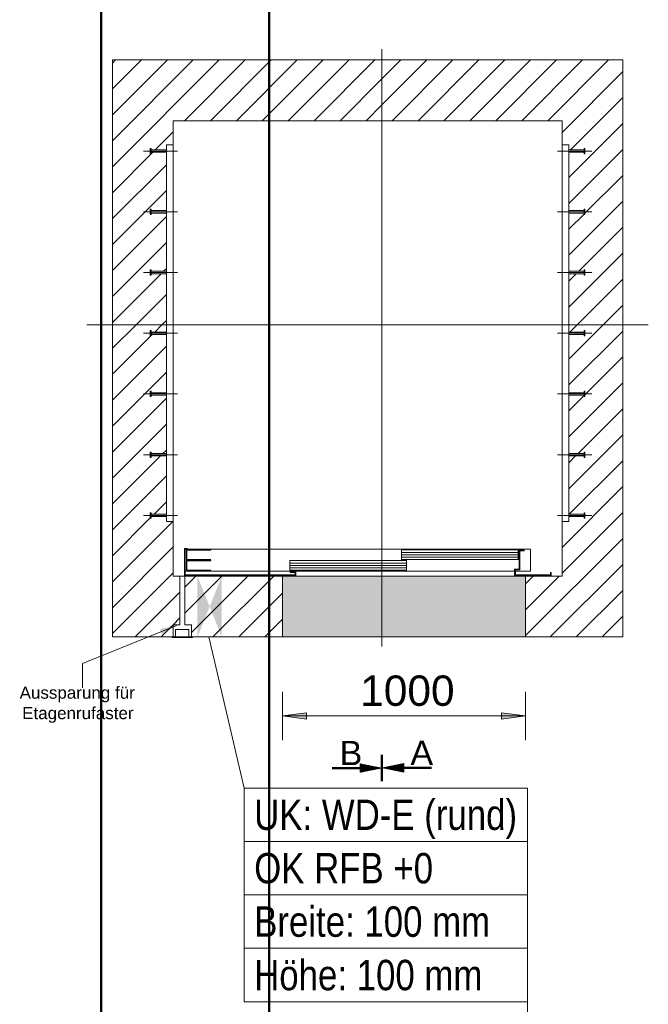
# Model space of a CAD drawing. Extents: x 294 to 994, y 7 to 427.
# Tile 19 of 33: x 428 to 480, y 244 to 325. Entities that reach past the tile are written whole.
import ezdxf
from ezdxf.lldxf.tags import DXFTag

# ---------------------------------------------------------------- set-up
doc = ezdxf.new("R2010")
doc.units = 0
doc.layers.get('0').update_dxf_attribs({"lineweight": 5})
for name, color, linetype, lineweight, true_color in [('3', 9, 'grob', 5, 0x808080), ('7', 9, 'STRICHPUNKT2', 5, 0x808080), ('8', 3, 'Continuous', 5, 0x00ff00), ('8_Schraffur', 9, 'Continuous', 5, 0x808080), ('9_Bem', 9, 'Continuous', 5, 0x808080), ('E_DB_WD', 1, 'Continuous', 18, 0xff0000)]:
    doc.layers.add(name, color=color, linetype=linetype, lineweight=lineweight, true_color=true_color)
doc.layers.add('6', color=7, linetype='Continuous', lineweight=18)
doc.layers.add('E_DB_WD_DD_Beschriftung', color=7, linetype='Continuous', lineweight=9)
doc.layers.add('X_Geometrie', color=3, linetype='Continuous', lineweight=50, true_color=0x00ff00, plot=False)
doc.styles.get("Standard").update_dxf_attribs({"font": 'arial.ttf'})
tags = doc.linetypes.add('fein_strichliert', pattern=[4, 1, -2, 1]).pattern_tags.tags
tags[8:9] = [DXFTag(74, 4), DXFTag(75, 0), DXFTag(340, '0'), DXFTag(46, 0.0), DXFTag(50, 0.0), DXFTag(44, 0.0), DXFTag(45, 0.0)]
tags[6:7] = [DXFTag(74, 4), DXFTag(75, 0), DXFTag(340, '0'), DXFTag(46, 0.0), DXFTag(50, 0.0), DXFTag(44, 0.0), DXFTag(45, 0.0)]
tags[4:5] = [DXFTag(74, 4), DXFTag(75, 0), DXFTag(340, '0'), DXFTag(46, 0.0), DXFTag(50, 0.0), DXFTag(44, 0.0), DXFTag(45, 0.0)]
tags = doc.linetypes.add('grob', pattern=[14, 3, -8, 3]).pattern_tags.tags
tags[8:9] = [DXFTag(74, 4), DXFTag(75, 0), DXFTag(340, '0'), DXFTag(46, 0.0), DXFTag(50, 0.0), DXFTag(44, 0.0), DXFTag(45, 0.0)]
tags[6:7] = [DXFTag(74, 4), DXFTag(75, 0), DXFTag(340, '0'), DXFTag(46, 0.0), DXFTag(50, 0.0), DXFTag(44, 0.0), DXFTag(45, 0.0)]
tags[4:5] = [DXFTag(74, 4), DXFTag(75, 0), DXFTag(340, '0'), DXFTag(46, 0.0), DXFTag(50, 0.0), DXFTag(44, 0.0), DXFTag(45, 0.0)]
tags = doc.linetypes.add('STRICHPUNKT2', pattern=[12.7, 6.35, -3.175, 0, -3.175]).pattern_tags.tags
tags[10:11] = [DXFTag(74, 4), DXFTag(75, 0), DXFTag(340, '0'), DXFTag(46, 0.0), DXFTag(50, 0.0), DXFTag(44, 0.0), DXFTag(45, 0.0)]
tags[8:9] = [DXFTag(74, 4), DXFTag(75, 0), DXFTag(340, '0'), DXFTag(46, 0.0), DXFTag(50, 0.0), DXFTag(44, 0.0), DXFTag(45, 0.0)]
tags[6:7] = [DXFTag(74, 4), DXFTag(75, 0), DXFTag(340, '0'), DXFTag(46, 0.0), DXFTag(50, 0.0), DXFTag(44, 0.0), DXFTag(45, 0.0)]
tags[4:5] = [DXFTag(74, 4), DXFTag(75, 0), DXFTag(340, '0'), DXFTag(46, 0.0), DXFTag(50, 0.0), DXFTag(44, 0.0), DXFTag(45, 0.0)]

# ---------------------------------------------------------------- blocks, each defined once
blk = doc.blocks.new('Polygon-A05LE1VBBH', base_point=(448.819, 16.367))
at = {"color": 0, "linetype": 'ByBlock', "lineweight": -2, "ltscale": 0.5}
blk.add_line((448.819, 16.367), (448.819, 414.662), dxfattribs=at)
blk = doc.blocks.new('Polygon-A05LE1VDBH', base_point=(308.093, 24.479))
at = {"color": 0, "linetype": 'ByBlock', "lineweight": -2, "ltscale": 0.5}
blk.add_line((435.005, 414.662), (435.005, 24.479), dxfattribs=at)
blk = doc.blocks.new('Schraffur-A05LE21VBH', base_point=(441.889, 273.92))
at = {"color": 0, "lineweight": -2}
for p, q in [((441.889, 275.877), (444.932, 278.92)), ((444.203, 273.92), (449.203, 278.92)), ((448.474, 273.92), (449.932, 275.378))]:
    blk.add_line(p, q, dxfattribs=at)
at = {"color": 0, "linetype": 'fein_strichliert', "lineweight": -2, "ltscale": 0.13}
for p, q in [((441.889, 278.012), (442.797, 278.92)), ((442.429, 274.281), (447.068, 278.92)), ((446.338, 273.92), (449.932, 277.513))]:
    blk.add_line(p, q, dxfattribs=at)
blk = doc.blocks.new('Schraffur-A05LE21XBH', base_point=(469.931, 273.92))
at = {"color": 0, "linetype": 'fein_strichliert', "lineweight": -2, "ltscale": 0.13}
for p, q in [((473.489, 296.799), (476.309, 299.62)), ((474.809, 293.849), (477.929, 296.969)), ((473.489, 292.529), (474.749, 293.789)), ((474.251, 289.02), (477.929, 292.698)), ((473.489, 288.258), (474.051, 288.82)), ((473.522, 284.02), (477.929, 288.427)), ((472.929, 279.156), (477.929, 284.156)), ((471.964, 273.92), (477.929, 279.885)), ((469.931, 276.158), (472.693, 278.92)), ((476.235, 273.92), (477.929, 275.614))]:
    blk.add_line(p, q, dxfattribs=at)
at = {"color": 0, "lineweight": -2}
for p, q in [((473.574, 299.02), (474.174, 299.62)), ((473.489, 294.664), (477.929, 299.104)), ((473.489, 290.393), (477.929, 294.833)), ((473.489, 286.122), (477.929, 290.562)), ((472.929, 281.291), (477.929, 286.291)), ((469.931, 274.022), (477.929, 282.02)), ((469.931, 278.293), (470.558, 278.92)), ((474.099, 273.92), (477.929, 277.749))]:
    blk.add_line(p, q, dxfattribs=at)
blk = doc.blocks.new('Schraffur-A05LE21ZBH', base_point=(458.109, 299.62))
at = {"color": 0, "lineweight": -2}
for p, q in [((458.109, 317.722), (461.807, 321.42)), ((461.077, 316.42), (466.077, 321.42)), ((465.348, 316.42), (470.348, 321.42)), ((469.619, 316.42), (474.619, 321.42)), ((472.929, 315.459), (477.929, 320.459)), ((473.489, 311.748), (477.929, 316.188)), ((474.809, 308.797), (477.929, 311.917)), ((473.489, 307.477), (474.749, 308.737)), ((474.303, 304.02), (477.929, 307.646)), ((473.489, 303.206), (474.103, 303.82)), ((474.174, 299.62), (477.929, 303.375))]:
    blk.add_line(p, q, dxfattribs=at)
at = {"color": 0, "linetype": 'fein_strichliert', "lineweight": -2, "ltscale": 0.13}
for p, q in [((458.109, 319.858), (459.671, 321.42)), ((458.942, 316.42), (463.942, 321.42)), ((463.213, 316.42), (468.213, 321.42)), ((467.484, 316.42), (472.484, 321.42)), ((471.755, 316.42), (476.755, 321.42)), ((473.625, 314.02), (477.929, 318.323)), ((473.489, 309.612), (477.929, 314.052)), ((473.489, 305.341), (477.929, 309.781)), ((473.489, 301.07), (477.929, 305.51)), ((476.309, 299.62), (477.929, 301.239))]:
    blk.add_line(p, q, dxfattribs=at)
blk = doc.blocks.new('Schraffur-A05LE221BH', base_point=(435.929, 299.62))
at = {"color": 0, "lineweight": -2}
for p, q in [((435.929, 312.626), (444.723, 321.42)), ((435.929, 316.897), (440.452, 321.42)), ((435.929, 321.168), (436.181, 321.42)), ((443.994, 316.42), (448.994, 321.42)), ((448.265, 316.42), (453.265, 321.42)), ((452.536, 316.42), (457.536, 321.42)), ((456.807, 316.42), (458.109, 317.722)), ((435.929, 308.355), (440.369, 312.795)), ((435.929, 304.084), (440.369, 308.524)), ((440.136, 304.02), (440.369, 304.253)), ((435.929, 299.813), (439.936, 303.82)), ((440.006, 299.62), (440.369, 299.982))]:
    blk.add_line(p, q, dxfattribs=at)
at = {"color": 0, "linetype": 'fein_strichliert', "lineweight": -2, "ltscale": 0.13}
for p, q in [((435.929, 314.761), (442.587, 321.42)), ((435.929, 319.032), (438.316, 321.42)), ((441.858, 316.42), (446.858, 321.42)), ((446.129, 316.42), (451.129, 321.42)), ((450.4, 316.42), (455.4, 321.42)), ((454.671, 316.42), (458.109, 319.858)), ((439.458, 314.02), (440.929, 315.49)), ((435.929, 310.491), (439.258, 313.82)), ((435.929, 306.22), (440.369, 310.66)), ((435.929, 301.949), (440.369, 306.389)), ((437.871, 299.62), (440.369, 302.118))]:
    blk.add_line(p, q, dxfattribs=at)
blk = doc.blocks.new('Schraffur-A05LE223BH', base_point=(435.929, 273.92))
at = {"color": 0, "linetype": 'fein_strichliert', "lineweight": -2, "ltscale": 0.13}
for p, q in [((435.929, 297.678), (437.871, 299.62)), ((435.929, 293.407), (440.369, 297.847)), ((435.929, 289.136), (440.369, 293.576)), ((435.929, 284.865), (439.884, 288.82)), ((440.084, 289.02), (440.369, 289.305)), ((439.355, 284.02), (440.369, 285.034)), ((439.109, 283.774), (439.155, 283.82)), ((435.929, 280.594), (439.049, 283.714)), ((435.929, 276.323), (440.929, 281.323)), ((437.797, 273.92), (441.489, 277.612))]:
    blk.add_line(p, q, dxfattribs=at)
at = {"color": 0, "lineweight": -2}
for p, q in [((439.407, 299.02), (440.006, 299.62)), ((435.929, 295.542), (439.087, 298.7)), ((439.109, 298.722), (439.207, 298.82)), ((435.929, 291.271), (440.369, 295.711)), ((435.929, 287), (440.369, 291.44)), ((435.929, 282.73), (440.369, 287.169)), ((435.929, 278.459), (440.89, 283.42)), ((435.929, 274.188), (440.929, 279.188)), ((440.648, 274.636), (440.929, 274.917)), ((440.932, 274.92), (441.489, 275.477))]:
    blk.add_line(p, q, dxfattribs=at)
blk = doc.blocks.new('Schraffur-A05LE225BH', base_point=(439.932, 273.92))
at = {"color": 0, "lineweight": -2}
blk.add_line((439.932, 273.92), (440.648, 274.636), dxfattribs=at)
blk = doc.blocks.new('Blockreferenz-A05LE229BH', base_point=(441.929, 279.32))
at = {"color": 0, "linetype": 'ByBlock', "lineweight": -2, "ltscale": 0.13}
for p, q in [((470.329, 281.14), (441.929, 281.14)), ((441.929, 281.14), (441.929, 279.32)), ((469.328, 281.08), (459.73, 281.08)), ((459.73, 281.08), (459.73, 280.28)), ((469.328, 280.28), (469.328, 281.08)), ((470.329, 279.32), (470.329, 281.14)), ((460.128, 280.2), (450.53, 280.2)), ((450.53, 280.2), (450.53, 279.4)), ((459.73, 280.28), (469.328, 280.28)), ((460.128, 279.4), (460.128, 280.2)), ((441.929, 279.32), (470.329, 279.32)), ((450.53, 279.4), (460.128, 279.4))]:
    blk.add_line(p, q, dxfattribs=at)
at = {"layer": '3', "linetype": 'grob', "ltscale": 0.13}
for p, q in [((444.029, 281.08), (442.029, 281.08)), ((442.029, 281.08), (442.029, 280.28)), ((442.049, 281.06), (444.029, 281.06)), ((442.049, 280.3), (442.049, 281.06)), ((444.029, 281.06), (444.029, 281.08)), ((442.029, 280.28), (444.029, 280.28)), ((444.029, 280.2), (442.029, 280.2)), ((442.029, 280.2), (442.029, 279.4)), ((444.029, 280.3), (442.049, 280.3)), ((442.049, 280.18), (444.029, 280.18)), ((442.049, 279.42), (442.049, 280.18)), ((444.029, 280.28), (444.029, 280.3)), ((444.029, 280.18), (444.029, 280.2)), ((442.029, 279.4), (444.029, 279.4)), ((444.029, 279.42), (442.049, 279.42)), ((444.029, 279.4), (444.029, 279.42))]:
    blk.add_line(p, q, dxfattribs=at)
at = {"layer": '8', "linetype": 'ByBlock', "ltscale": 0.13}
for p, q in [((459.729, 280.88), (469.329, 280.88)), ((459.729, 280.68), (469.329, 280.68)), ((450.529, 280), (460.129, 280)), ((450.529, 279.8), (460.129, 279.8)), ((459.729, 280.48), (469.329, 280.48)), ((450.529, 279.6), (460.129, 279.6))]:
    blk.add_line(p, q, dxfattribs=at)
blk = doc.blocks.new('Polygon-A05LE22BBH', base_point=(435.929, 273.92))
at = {"color": 0, "linetype": 'ByBlock', "lineweight": -2, "ltscale": 0.18}
for p, q in [((435.929, 273.92), (435.929, 321.42)), ((435.929, 321.42), (477.929, 321.42)), ((477.929, 321.42), (477.929, 273.92)), ((477.929, 273.92), (435.929, 273.92))]:
    blk.add_line(p, q, dxfattribs=at)
blk = doc.blocks.new('Polygon-A05LE22DBH', base_point=(449.932, 273.92))
at = {"color": 0, "linetype": 'ByBlock', "lineweight": -2, "ltscale": 0.18}
for p, q in [((449.932, 273.92), (449.932, 278.92)), ((449.932, 278.92), (469.931, 278.92)), ((469.931, 278.92), (469.931, 273.92)), ((469.931, 273.92), (449.932, 273.92))]:
    blk.add_line(p, q, dxfattribs=at)
blk = doc.blocks.new('Polygon-A05LE22FBH', base_point=(449.932, 273.915))
at = {"color": 0, "linetype": 'ByBlock', "lineweight": -2, "ltscale": 0.13}
blk.add_solid([(449.932, 273.915), (449.932, 278.915), (469.931, 273.915), (469.931, 278.915)], dxfattribs=at)
blk = doc.blocks.new('Blockreferenz-A05LE22HBH', base_point=(433.829, 273.12))
at = {"layer": '7', "linetype": 'STRICHPUNKT2', "ltscale": 0.13}
for p, q in [((458.109, 299.62), (458.109, 322.32)), ((433.829, 299.62), (458.109, 299.62)), ((458.109, 273.12), (458.109, 299.62)), ((458.109, 299.62), (480.029, 299.62))]:
    blk.add_line(p, q, dxfattribs=at)
blk = doc.blocks.new('Maß-A05LE22JBH', base_point=(449.932, 265.409))
at = {"color": 0, "linetype": 'ByBlock', "lineweight": -2, "ltscale": 0.13}
for p, q in [((449.932, 265.409), (449.932, 269.409)), ((469.931, 265.409), (469.931, 269.409)), ((449.932, 267.409), (451.915, 267.67)), ((451.915, 267.67), (451.915, 267.148)), ((467.948, 267.148), (467.948, 267.67)), ((467.948, 267.67), (469.931, 267.409)), ((449.932, 267.409), (469.931, 267.409)), ((451.915, 267.148), (449.932, 267.409)), ((469.931, 267.409), (467.948, 267.148))]:
    blk.add_line(p, q, dxfattribs=at)
for points in [[(449.932, 267.409), (451.915, 267.67), (451.915, 267.148)], [(469.931, 267.409), (467.948, 267.148), (467.948, 267.67)]]:
    blk.add_solid(points, dxfattribs=at)
at = {"color": 0, "linetype": 'ByBlock', "lineweight": -2, "ltscale": 0.13, "insert": (456.32, 270.742), "char_height": 2.5, "attachment_point": 1}
blk.add_mtext('{\\fArial;1000}', dxfattribs=at)
blk = doc.blocks.new('MText-A05LE22LBH', base_point=(428.295, 267.146))
at = {"color": 0, "linetype": 'ByBlock', "lineweight": -2, "ltscale": 0.13, "char_height": 1, "attachment_point": 1}
for s, insert in [('{\\fArial Unicode MS;Aussparung}', (428.295, 269.829)), ('{\\fArial Unicode MS;für}', (436.143, 269.829)), ('{\\fArial Unicode MS;Etagenrufaster}', (428.505, 268.146))]:
    blk.add_mtext(s, dxfattribs=dict(at, insert=insert))
blk = doc.blocks.new('Blockreferenz-A05LE22NBH', base_point=(440.849, 273.866))
at = {"color": 0, "linetype": 'ByBlock', "lineweight": -2, "ltscale": 0.13}
for p, q in [((441.129, 274.536), (441.129, 273.92)), ((442.229, 274.536), (441.129, 274.536)), ((442.229, 273.92), (442.229, 274.536)), ((440.849, 273.91), (440.849, 273.866)), ((440.849, 273.91), (442.509, 273.91)), ((440.849, 273.908), (440.849, 273.868)), ((442.509, 273.908), (440.849, 273.908)), ((440.849, 273.868), (442.509, 273.868)), ((440.849, 273.866), (442.509, 273.866)), ((442.429, 273.91), (440.929, 273.91)), ((440.929, 273.866), (442.429, 273.866)), ((441.129, 273.92), (442.229, 273.92)), ((442.509, 273.866), (442.509, 273.91)), ((442.509, 273.868), (442.509, 273.908))]:
    blk.add_line(p, q, dxfattribs=at)
blk = doc.blocks.new('Polygon-A05LE22PBH', base_point=(440.929, 278.92))
at = {"color": 0, "linetype": 'ByBlock', "lineweight": -2, "ltscale": 0.18}
for p, q in [((440.929, 278.92), (440.929, 316.42)), ((440.929, 316.42), (472.929, 316.42)), ((472.929, 316.42), (472.929, 278.92)), ((472.929, 278.92), (440.929, 278.92))]:
    blk.add_line(p, q, dxfattribs=at)
blk = doc.blocks.new('Blockreferenz-A05LE23VBH', base_point=(438.489, 283.42))
at = {"color": 0, "linetype": 'ByBlock', "lineweight": -2, "ltscale": 0.13}
for p, q in [((440.929, 314.42), (440.369, 314.42)), ((440.369, 283.42), (440.369, 314.42)), ((440.929, 283.42), (440.929, 314.42)), ((440.369, 283.42), (440.929, 283.42))]:
    blk.add_line(p, q, dxfattribs=at)
at = {"layer": '3', "linetype": 'grob', "ltscale": 0.13}
for p, q in [((439.109, 314.14), (439.049, 314.14)), ((439.049, 314.14), (439.049, 314.123)), ((439.049, 314.123), (439.049, 314.076)), ((439.049, 314.076), (439.049, 314.004)), ((439.049, 314.004), (439.049, 313.92)), ((439.049, 313.92), (439.049, 313.836)), ((439.049, 313.836), (439.049, 313.765)), ((439.049, 313.765), (439.049, 313.717)), ((439.109, 314.123), (439.109, 314.14)), ((439.109, 314.076), (439.109, 314.123)), ((439.109, 314.004), (439.109, 314.076)), ((439.109, 314.02), (439.109, 314.013)), ((440.369, 314.02), (439.109, 314.02)), ((439.109, 314.013), (439.109, 313.991)), ((439.109, 313.92), (439.109, 314.004)), ((439.109, 313.991), (439.109, 313.958)), ((439.109, 313.958), (439.109, 313.92)), ((439.109, 313.836), (439.109, 313.92)), ((439.109, 313.92), (439.109, 313.882)), ((439.109, 313.882), (439.109, 313.849)), ((439.109, 313.849), (439.109, 313.828)), ((439.109, 313.765), (439.109, 313.836)), ((439.109, 313.828), (439.109, 313.82)), ((439.109, 313.82), (440.369, 313.82)), ((439.109, 313.717), (439.109, 313.765)), ((440.369, 314.013), (440.369, 314.02)), ((440.369, 313.991), (440.369, 314.013)), ((440.369, 313.958), (440.369, 313.991)), ((440.369, 313.92), (440.369, 313.958)), ((440.369, 313.882), (440.369, 313.92)), ((440.369, 313.849), (440.369, 313.882)), ((440.369, 313.828), (440.369, 313.849)), ((440.369, 313.82), (440.369, 313.828)), ((439.049, 313.717), (439.049, 313.7)), ((439.049, 313.7), (439.109, 313.7)), ((439.109, 313.7), (439.109, 313.717)), ((439.109, 309.14), (439.049, 309.14)), ((439.049, 309.14), (439.049, 309.123)), ((439.049, 309.123), (439.049, 309.076)), ((439.049, 309.076), (439.049, 309.004)), ((439.049, 309.004), (439.049, 308.92)), ((439.049, 308.92), (439.049, 308.836)), ((439.109, 309.123), (439.109, 309.14)), ((439.109, 309.076), (439.109, 309.123)), ((439.109, 309.004), (439.109, 309.076)), ((439.109, 309.02), (439.109, 309.013)), ((440.369, 309.02), (439.109, 309.02)), ((439.109, 309.013), (439.109, 308.991)), ((439.109, 308.92), (439.109, 309.004)), ((439.109, 308.991), (439.109, 308.958)), ((439.109, 308.958), (439.109, 308.92)), ((439.109, 308.836), (439.109, 308.92)), ((439.109, 308.92), (439.109, 308.882)), ((439.109, 308.882), (439.109, 308.849)), ((440.369, 309.013), (440.369, 309.02)), ((440.369, 308.991), (440.369, 309.013)), ((440.369, 308.958), (440.369, 308.991)), ((440.369, 308.92), (440.369, 308.958)), ((440.369, 308.882), (440.369, 308.92)), ((440.369, 308.849), (440.369, 308.882)), ((439.049, 308.836), (439.049, 308.765)), ((439.049, 308.765), (439.049, 308.717)), ((439.049, 308.717), (439.049, 308.7)), ((439.049, 308.7), (439.109, 308.7)), ((439.109, 308.849), (439.109, 308.828)), ((439.109, 308.765), (439.109, 308.836)), ((439.109, 308.828), (439.109, 308.82)), ((439.109, 308.82), (440.369, 308.82)), ((439.109, 308.717), (439.109, 308.765)), ((439.109, 308.7), (439.109, 308.717)), ((440.369, 308.828), (440.369, 308.849)), ((440.369, 308.82), (440.369, 308.828)), ((439.109, 304.14), (439.049, 304.14)), ((439.049, 304.14), (439.049, 304.123)), ((439.049, 304.123), (439.049, 304.076)), ((439.049, 304.076), (439.049, 304.004)), ((439.049, 304.004), (439.049, 303.92)), ((439.109, 304.123), (439.109, 304.14)), ((439.109, 304.076), (439.109, 304.123)), ((439.109, 304.004), (439.109, 304.076)), ((439.109, 304.02), (439.109, 304.013)), ((440.369, 304.02), (439.109, 304.02)), ((439.109, 304.013), (439.109, 303.991)), ((439.109, 303.92), (439.109, 304.004)), ((440.369, 304.013), (440.369, 304.02)), ((440.369, 303.991), (440.369, 304.013)), ((439.049, 303.92), (439.049, 303.836)), ((439.049, 303.836), (439.049, 303.765)), ((439.049, 303.765), (439.049, 303.717)), ((439.049, 303.717), (439.049, 303.7)), ((439.049, 303.7), (439.109, 303.7)), ((439.109, 303.991), (439.109, 303.958)), ((439.109, 303.958), (439.109, 303.92)), ((439.109, 303.836), (439.109, 303.92)), ((439.109, 303.92), (439.109, 303.882)), ((439.109, 303.882), (439.109, 303.849)), ((439.109, 303.849), (439.109, 303.828)), ((439.109, 303.765), (439.109, 303.836)), ((439.109, 303.828), (439.109, 303.82)), ((439.109, 303.82), (440.369, 303.82)), ((439.109, 303.717), (439.109, 303.765)), ((439.109, 303.7), (439.109, 303.717)), ((440.369, 303.958), (440.369, 303.991)), ((440.369, 303.92), (440.369, 303.958)), ((440.369, 303.882), (440.369, 303.92)), ((440.369, 303.849), (440.369, 303.882)), ((440.369, 303.828), (440.369, 303.849)), ((440.369, 303.82), (440.369, 303.828)), ((439.109, 299.14), (439.049, 299.14)), ((439.049, 299.14), (439.049, 299.123)), ((439.109, 299.123), (439.109, 299.14)), ((439.049, 299.123), (439.049, 299.076)), ((439.049, 299.076), (439.049, 299.004)), ((439.049, 299.004), (439.049, 298.92)), ((439.049, 298.92), (439.049, 298.836)), ((439.049, 298.836), (439.049, 298.765)), ((439.049, 298.765), (439.049, 298.717)), ((439.049, 298.717), (439.049, 298.7)), ((439.049, 298.7), (439.109, 298.7)), ((439.109, 299.076), (439.109, 299.123)), ((439.109, 299.004), (439.109, 299.076)), ((439.109, 299.02), (439.109, 299.013)), ((440.369, 299.02), (439.109, 299.02)), ((439.109, 299.013), (439.109, 298.991)), ((439.109, 298.92), (439.109, 299.004)), ((439.109, 298.991), (439.109, 298.958)), ((439.109, 298.958), (439.109, 298.92)), ((439.109, 298.836), (439.109, 298.92)), ((439.109, 298.92), (439.109, 298.882)), ((439.109, 298.882), (439.109, 298.849)), ((439.109, 298.849), (439.109, 298.828)), ((439.109, 298.765), (439.109, 298.836)), ((439.109, 298.828), (439.109, 298.82)), ((439.109, 298.82), (440.369, 298.82)), ((439.109, 298.717), (439.109, 298.765)), ((439.109, 298.7), (439.109, 298.717)), ((440.369, 299.013), (440.369, 299.02)), ((440.369, 298.991), (440.369, 299.013)), ((440.369, 298.958), (440.369, 298.991)), ((440.369, 298.92), (440.369, 298.958)), ((440.369, 298.882), (440.369, 298.92)), ((440.369, 298.849), (440.369, 298.882)), ((440.369, 298.828), (440.369, 298.849)), ((440.369, 298.82), (440.369, 298.828)), ((439.109, 294.14), (439.049, 294.14)), ((439.049, 294.14), (439.049, 294.123)), ((439.049, 294.123), (439.049, 294.076)), ((439.049, 294.076), (439.049, 294.004)), ((439.049, 294.004), (439.049, 293.92)), ((439.049, 293.92), (439.049, 293.836)), ((439.049, 293.836), (439.049, 293.765)), ((439.049, 293.765), (439.049, 293.717)), ((439.049, 293.717), (439.049, 293.7)), ((439.049, 293.7), (439.109, 293.7)), ((439.109, 294.123), (439.109, 294.14)), ((439.109, 294.076), (439.109, 294.123)), ((439.109, 294.004), (439.109, 294.076)), ((439.109, 294.02), (439.109, 294.013)), ((440.369, 294.02), (439.109, 294.02)), ((439.109, 294.013), (439.109, 293.991)), ((439.109, 293.92), (439.109, 294.004)), ((439.109, 293.991), (439.109, 293.958)), ((439.109, 293.958), (439.109, 293.92)), ((439.109, 293.836), (439.109, 293.92)), ((439.109, 293.92), (439.109, 293.882)), ((439.109, 293.882), (439.109, 293.849)), ((439.109, 293.849), (439.109, 293.828)), ((439.109, 293.765), (439.109, 293.836)), ((439.109, 293.828), (439.109, 293.82)), ((439.109, 293.82), (440.369, 293.82)), ((439.109, 293.717), (439.109, 293.765)), ((439.109, 293.7), (439.109, 293.717)), ((440.369, 294.013), (440.369, 294.02)), ((440.369, 293.991), (440.369, 294.013)), ((440.369, 293.958), (440.369, 293.991)), ((440.369, 293.92), (440.369, 293.958)), ((440.369, 293.882), (440.369, 293.92)), ((440.369, 293.849), (440.369, 293.882)), ((440.369, 293.828), (440.369, 293.849)), ((440.369, 293.82), (440.369, 293.828)), ((439.109, 289.14), (439.049, 289.14)), ((439.049, 289.14), (439.049, 289.123)), ((439.049, 289.123), (439.049, 289.076)), ((439.049, 289.076), (439.049, 289.004)), ((439.049, 289.004), (439.049, 288.92)), ((439.049, 288.92), (439.049, 288.836)), ((439.049, 288.836), (439.049, 288.765)), ((439.049, 288.765), (439.049, 288.717)), ((439.049, 288.717), (439.049, 288.7)), ((439.049, 288.7), (439.109, 288.7)), ((439.109, 289.123), (439.109, 289.14)), ((439.109, 289.076), (439.109, 289.123)), ((439.109, 289.004), (439.109, 289.076)), ((439.109, 289.02), (439.109, 289.013)), ((440.369, 289.02), (439.109, 289.02)), ((439.109, 289.013), (439.109, 288.991)), ((439.109, 288.92), (439.109, 289.004)), ((439.109, 288.991), (439.109, 288.958)), ((439.109, 288.958), (439.109, 288.92)), ((439.109, 288.836), (439.109, 288.92)), ((439.109, 288.92), (439.109, 288.882)), ((439.109, 288.882), (439.109, 288.849)), ((439.109, 288.849), (439.109, 288.828)), ((439.109, 288.765), (439.109, 288.836)), ((439.109, 288.828), (439.109, 288.82)), ((439.109, 288.82), (440.369, 288.82)), ((439.109, 288.717), (439.109, 288.765)), ((439.109, 288.7), (439.109, 288.717)), ((440.369, 289.013), (440.369, 289.02)), ((440.369, 288.991), (440.369, 289.013)), ((440.369, 288.958), (440.369, 288.991)), ((440.369, 288.92), (440.369, 288.958)), ((440.369, 288.882), (440.369, 288.92)), ((440.369, 288.849), (440.369, 288.882)), ((440.369, 288.828), (440.369, 288.849)), ((440.369, 288.82), (440.369, 288.828)), ((439.109, 284.14), (439.049, 284.14)), ((439.049, 284.14), (439.049, 284.123)), ((439.049, 284.123), (439.049, 284.076)), ((439.049, 284.076), (439.049, 284.004)), ((439.049, 284.004), (439.049, 283.92)), ((439.049, 283.92), (439.049, 283.836)), ((439.049, 283.836), (439.049, 283.765)), ((439.049, 283.765), (439.049, 283.717)), ((439.109, 284.123), (439.109, 284.14)), ((439.109, 284.076), (439.109, 284.123)), ((439.109, 284.004), (439.109, 284.076)), ((439.109, 284.02), (439.109, 284.013)), ((440.369, 284.02), (439.109, 284.02)), ((439.109, 284.013), (439.109, 283.991)), ((439.109, 283.92), (439.109, 284.004)), ((439.109, 283.991), (439.109, 283.958)), ((439.109, 283.958), (439.109, 283.92)), ((439.109, 283.836), (439.109, 283.92)), ((439.109, 283.92), (439.109, 283.882)), ((439.109, 283.882), (439.109, 283.849)), ((439.109, 283.849), (439.109, 283.828)), ((439.109, 283.765), (439.109, 283.836)), ((439.109, 283.828), (439.109, 283.82)), ((439.109, 283.82), (440.369, 283.82)), ((439.109, 283.717), (439.109, 283.765)), ((440.369, 284.013), (440.369, 284.02)), ((440.369, 283.991), (440.369, 284.013)), ((440.369, 283.958), (440.369, 283.991)), ((440.369, 283.92), (440.369, 283.958)), ((440.369, 283.882), (440.369, 283.92)), ((440.369, 283.849), (440.369, 283.882)), ((440.369, 283.828), (440.369, 283.849)), ((440.369, 283.82), (440.369, 283.828)), ((439.049, 283.717), (439.049, 283.7)), ((439.049, 283.7), (439.109, 283.7)), ((439.109, 283.7), (439.109, 283.717))]:
    blk.add_line(p, q, dxfattribs=at)
at = {"layer": '7', "linetype": 'STRICHPUNKT2', "ltscale": 0.13}
for p, q in [((441.289, 313.92), (438.489, 313.92)), ((441.289, 308.92), (438.489, 308.92)), ((441.289, 303.92), (438.489, 303.92)), ((441.289, 298.92), (438.489, 298.92)), ((441.289, 293.92), (438.489, 293.92)), ((441.289, 288.92), (438.489, 288.92)), ((441.289, 283.92), (438.489, 283.92))]:
    blk.add_line(p, q, dxfattribs=at)
blk = doc.blocks.new('Blockreferenz-A05LE23XBH', base_point=(472.569, 283.42))
at = {"color": 0, "linetype": 'ByBlock', "lineweight": -2, "ltscale": 0.13}
for p, q in [((472.929, 283.42), (472.929, 314.42)), ((472.929, 314.42), (473.489, 314.42)), ((473.489, 283.42), (473.489, 314.42)), ((473.489, 283.42), (472.929, 283.42))]:
    blk.add_line(p, q, dxfattribs=at)
at = {"layer": '3', "linetype": 'grob', "ltscale": 0.13}
for p, q in [((473.489, 314.012), (473.489, 314.02)), ((473.489, 314.02), (474.749, 314.02)), ((473.489, 313.991), (473.489, 314.012)), ((473.489, 313.958), (473.489, 313.991)), ((473.489, 313.92), (473.489, 313.958)), ((473.489, 313.882), (473.489, 313.92)), ((473.489, 313.849), (473.489, 313.882)), ((473.489, 313.827), (473.489, 313.849)), ((473.489, 313.82), (473.489, 313.827)), ((474.749, 313.82), (473.489, 313.82)), ((474.749, 314.123), (474.749, 314.14)), ((474.749, 314.14), (474.809, 314.14)), ((474.749, 314.075), (474.749, 314.123)), ((474.749, 314.004), (474.749, 314.075)), ((474.749, 314.02), (474.749, 314.012)), ((474.749, 314.012), (474.749, 313.991)), ((474.749, 313.92), (474.749, 314.004)), ((474.749, 313.991), (474.749, 313.958)), ((474.749, 313.958), (474.749, 313.92)), ((474.749, 313.836), (474.749, 313.92)), ((474.749, 313.92), (474.749, 313.882)), ((474.749, 313.882), (474.749, 313.849)), ((474.749, 313.849), (474.749, 313.827)), ((474.749, 313.764), (474.749, 313.836)), ((474.749, 313.827), (474.749, 313.82)), ((474.749, 313.717), (474.749, 313.764)), ((474.809, 314.14), (474.809, 314.123)), ((474.809, 314.123), (474.809, 314.075)), ((474.809, 314.075), (474.809, 314.004)), ((474.809, 314.004), (474.809, 313.92)), ((474.809, 313.92), (474.809, 313.836)), ((474.809, 313.836), (474.809, 313.764)), ((474.809, 313.764), (474.809, 313.717)), ((474.749, 313.7), (474.749, 313.717)), ((474.809, 313.7), (474.749, 313.7)), ((474.809, 313.717), (474.809, 313.7)), ((473.489, 309.012), (473.489, 309.02)), ((473.489, 309.02), (474.749, 309.02)), ((473.489, 308.991), (473.489, 309.012)), ((473.489, 308.958), (473.489, 308.991)), ((473.489, 308.92), (473.489, 308.958)), ((473.489, 308.882), (473.489, 308.92)), ((473.489, 308.849), (473.489, 308.882)), ((474.749, 309.123), (474.749, 309.14)), ((474.749, 309.14), (474.809, 309.14)), ((474.749, 309.075), (474.749, 309.123)), ((474.749, 309.004), (474.749, 309.075)), ((474.749, 309.02), (474.749, 309.012)), ((474.749, 309.012), (474.749, 308.991)), ((474.749, 308.92), (474.749, 309.004)), ((474.749, 308.991), (474.749, 308.958)), ((474.749, 308.958), (474.749, 308.92)), ((474.749, 308.836), (474.749, 308.92)), ((474.749, 308.92), (474.749, 308.882)), ((474.749, 308.882), (474.749, 308.849)), ((474.809, 309.14), (474.809, 309.123)), ((474.809, 309.123), (474.809, 309.075)), ((474.809, 309.075), (474.809, 309.004)), ((474.809, 309.004), (474.809, 308.92)), ((474.809, 308.92), (474.809, 308.836)), ((473.489, 308.827), (473.489, 308.849)), ((473.489, 308.82), (473.489, 308.827)), ((474.749, 308.82), (473.489, 308.82)), ((474.749, 308.849), (474.749, 308.827)), ((474.749, 308.764), (474.749, 308.836)), ((474.749, 308.827), (474.749, 308.82)), ((474.749, 308.717), (474.749, 308.764)), ((474.749, 308.7), (474.749, 308.717)), ((474.809, 308.7), (474.749, 308.7)), ((474.809, 308.836), (474.809, 308.764)), ((474.809, 308.764), (474.809, 308.717)), ((474.809, 308.717), (474.809, 308.7)), ((473.489, 304.012), (473.489, 304.02)), ((473.489, 304.02), (474.749, 304.02)), ((473.489, 303.991), (473.489, 304.012)), ((474.749, 304.123), (474.749, 304.14)), ((474.749, 304.14), (474.809, 304.14)), ((474.749, 304.075), (474.749, 304.123)), ((474.749, 304.004), (474.749, 304.075)), ((474.749, 304.02), (474.749, 304.012)), ((474.749, 304.012), (474.749, 303.991)), ((474.749, 303.92), (474.749, 304.004)), ((474.809, 304.14), (474.809, 304.123)), ((474.809, 304.123), (474.809, 304.075)), ((474.809, 304.075), (474.809, 304.004)), ((474.809, 304.004), (474.809, 303.92)), ((473.489, 303.958), (473.489, 303.991)), ((473.489, 303.92), (473.489, 303.958)), ((473.489, 303.882), (473.489, 303.92)), ((473.489, 303.849), (473.489, 303.882)), ((473.489, 303.827), (473.489, 303.849)), ((473.489, 303.82), (473.489, 303.827)), ((474.749, 303.82), (473.489, 303.82)), ((474.749, 303.991), (474.749, 303.958)), ((474.749, 303.958), (474.749, 303.92)), ((474.749, 303.836), (474.749, 303.92)), ((474.749, 303.92), (474.749, 303.882)), ((474.749, 303.882), (474.749, 303.849)), ((474.749, 303.849), (474.749, 303.827)), ((474.749, 303.764), (474.749, 303.836)), ((474.749, 303.827), (474.749, 303.82)), ((474.749, 303.717), (474.749, 303.764)), ((474.749, 303.7), (474.749, 303.717)), ((474.809, 303.7), (474.749, 303.7)), ((474.809, 303.92), (474.809, 303.836)), ((474.809, 303.836), (474.809, 303.764)), ((474.809, 303.764), (474.809, 303.717)), ((474.809, 303.717), (474.809, 303.7)), ((474.749, 299.123), (474.749, 299.14)), ((474.749, 299.14), (474.809, 299.14)), ((474.809, 299.14), (474.809, 299.123)), ((473.489, 299.012), (473.489, 299.02)), ((473.489, 299.02), (474.749, 299.02)), ((473.489, 298.991), (473.489, 299.012)), ((473.489, 298.958), (473.489, 298.991)), ((473.489, 298.92), (473.489, 298.958)), ((473.489, 298.882), (473.489, 298.92)), ((473.489, 298.849), (473.489, 298.882)), ((473.489, 298.827), (473.489, 298.849)), ((473.489, 298.82), (473.489, 298.827)), ((474.749, 298.82), (473.489, 298.82)), ((474.749, 299.075), (474.749, 299.123)), ((474.749, 299.004), (474.749, 299.075)), ((474.749, 299.02), (474.749, 299.012)), ((474.749, 299.012), (474.749, 298.991)), ((474.749, 298.92), (474.749, 299.004)), ((474.749, 298.991), (474.749, 298.958)), ((474.749, 298.958), (474.749, 298.92)), ((474.749, 298.836), (474.749, 298.92)), ((474.749, 298.92), (474.749, 298.882)), ((474.749, 298.882), (474.749, 298.849)), ((474.749, 298.849), (474.749, 298.827)), ((474.749, 298.764), (474.749, 298.836)), ((474.749, 298.827), (474.749, 298.82)), ((474.749, 298.717), (474.749, 298.764)), ((474.749, 298.7), (474.749, 298.717)), ((474.809, 298.7), (474.749, 298.7)), ((474.809, 299.123), (474.809, 299.075)), ((474.809, 299.075), (474.809, 299.004)), ((474.809, 299.004), (474.809, 298.92)), ((474.809, 298.92), (474.809, 298.836)), ((474.809, 298.836), (474.809, 298.764)), ((474.809, 298.764), (474.809, 298.717)), ((474.809, 298.717), (474.809, 298.7)), ((473.489, 294.012), (473.489, 294.02)), ((473.489, 294.02), (474.749, 294.02)), ((473.489, 293.991), (473.489, 294.012)), ((473.489, 293.958), (473.489, 293.991)), ((473.489, 293.92), (473.489, 293.958)), ((473.489, 293.882), (473.489, 293.92)), ((473.489, 293.849), (473.489, 293.882)), ((473.489, 293.827), (473.489, 293.849)), ((473.489, 293.82), (473.489, 293.827)), ((474.749, 293.82), (473.489, 293.82)), ((474.749, 294.123), (474.749, 294.14)), ((474.749, 294.14), (474.809, 294.14)), ((474.749, 294.075), (474.749, 294.123)), ((474.749, 294.004), (474.749, 294.075)), ((474.749, 294.02), (474.749, 294.012)), ((474.749, 294.012), (474.749, 293.991)), ((474.749, 293.92), (474.749, 294.004)), ((474.749, 293.991), (474.749, 293.958)), ((474.749, 293.958), (474.749, 293.92)), ((474.749, 293.836), (474.749, 293.92)), ((474.749, 293.92), (474.749, 293.882)), ((474.749, 293.882), (474.749, 293.849)), ((474.749, 293.849), (474.749, 293.827)), ((474.749, 293.764), (474.749, 293.836)), ((474.749, 293.827), (474.749, 293.82)), ((474.749, 293.717), (474.749, 293.764)), ((474.749, 293.7), (474.749, 293.717)), ((474.809, 293.7), (474.749, 293.7)), ((474.809, 294.14), (474.809, 294.123)), ((474.809, 294.123), (474.809, 294.075)), ((474.809, 294.075), (474.809, 294.004)), ((474.809, 294.004), (474.809, 293.92)), ((474.809, 293.92), (474.809, 293.836)), ((474.809, 293.836), (474.809, 293.764)), ((474.809, 293.764), (474.809, 293.717)), ((474.809, 293.717), (474.809, 293.7)), ((473.489, 289.012), (473.489, 289.02)), ((473.489, 289.02), (474.749, 289.02)), ((473.489, 288.991), (473.489, 289.012)), ((473.489, 288.958), (473.489, 288.991)), ((473.489, 288.92), (473.489, 288.958)), ((473.489, 288.882), (473.489, 288.92)), ((473.489, 288.849), (473.489, 288.882)), ((473.489, 288.827), (473.489, 288.849)), ((473.489, 288.82), (473.489, 288.827)), ((474.749, 288.82), (473.489, 288.82)), ((474.749, 289.123), (474.749, 289.14)), ((474.749, 289.14), (474.809, 289.14)), ((474.749, 289.075), (474.749, 289.123)), ((474.749, 289.004), (474.749, 289.075)), ((474.749, 289.02), (474.749, 289.012)), ((474.749, 289.012), (474.749, 288.991)), ((474.749, 288.92), (474.749, 289.004)), ((474.749, 288.991), (474.749, 288.958)), ((474.749, 288.958), (474.749, 288.92)), ((474.749, 288.836), (474.749, 288.92)), ((474.749, 288.92), (474.749, 288.882)), ((474.749, 288.882), (474.749, 288.849)), ((474.749, 288.849), (474.749, 288.827)), ((474.749, 288.764), (474.749, 288.836)), ((474.749, 288.827), (474.749, 288.82)), ((474.749, 288.717), (474.749, 288.764)), ((474.749, 288.7), (474.749, 288.717)), ((474.809, 288.7), (474.749, 288.7)), ((474.809, 289.14), (474.809, 289.123)), ((474.809, 289.123), (474.809, 289.075)), ((474.809, 289.075), (474.809, 289.004)), ((474.809, 289.004), (474.809, 288.92)), ((474.809, 288.92), (474.809, 288.836)), ((474.809, 288.836), (474.809, 288.764)), ((474.809, 288.764), (474.809, 288.717)), ((474.809, 288.717), (474.809, 288.7)), ((473.489, 284.012), (473.489, 284.02)), ((473.489, 284.02), (474.749, 284.02)), ((473.489, 283.991), (473.489, 284.012)), ((473.489, 283.958), (473.489, 283.991)), ((473.489, 283.92), (473.489, 283.958)), ((473.489, 283.882), (473.489, 283.92)), ((473.489, 283.849), (473.489, 283.882)), ((473.489, 283.827), (473.489, 283.849)), ((473.489, 283.82), (473.489, 283.827)), ((474.749, 283.82), (473.489, 283.82)), ((474.749, 284.123), (474.749, 284.14)), ((474.749, 284.14), (474.809, 284.14)), ((474.749, 284.075), (474.749, 284.123)), ((474.749, 284.004), (474.749, 284.075)), ((474.749, 284.02), (474.749, 284.012)), ((474.749, 284.012), (474.749, 283.991)), ((474.749, 283.92), (474.749, 284.004)), ((474.749, 283.991), (474.749, 283.958)), ((474.749, 283.958), (474.749, 283.92)), ((474.749, 283.836), (474.749, 283.92)), ((474.749, 283.92), (474.749, 283.882)), ((474.749, 283.882), (474.749, 283.849)), ((474.749, 283.849), (474.749, 283.827)), ((474.749, 283.764), (474.749, 283.836)), ((474.749, 283.827), (474.749, 283.82)), ((474.749, 283.717), (474.749, 283.764)), ((474.809, 284.14), (474.809, 284.123)), ((474.809, 284.123), (474.809, 284.075)), ((474.809, 284.075), (474.809, 284.004)), ((474.809, 284.004), (474.809, 283.92)), ((474.809, 283.92), (474.809, 283.836)), ((474.809, 283.836), (474.809, 283.764)), ((474.809, 283.764), (474.809, 283.717)), ((474.749, 283.7), (474.749, 283.717)), ((474.809, 283.7), (474.749, 283.7)), ((474.809, 283.717), (474.809, 283.7))]:
    blk.add_line(p, q, dxfattribs=at)
at = {"layer": '7', "linetype": 'STRICHPUNKT2', "ltscale": 0.13}
for p, q in [((472.569, 313.92), (475.369, 313.92)), ((472.569, 308.92), (475.369, 308.92)), ((472.569, 303.92), (475.369, 303.92)), ((472.569, 298.92), (475.369, 298.92)), ((472.569, 293.92), (475.369, 293.92)), ((472.569, 288.92), (475.369, 288.92)), ((472.569, 283.92), (475.369, 283.92))]:
    blk.add_line(p, q, dxfattribs=at)
blk = doc.blocks.new('Wanddurchbruch-A05LE23ZBH', base_point=(442.93, 273.92))
at = {"color": 0, "linetype": 'ByBlock', "lineweight": -2, "ltscale": 0.18}
for p, q in [((444.93, 278.92), (442.93, 278.92)), ((444.93, 273.92), (442.93, 273.92))]:
    blk.add_line(p, q, dxfattribs=at)
for points in [[(442.93, 273.92), (442.93, 278.92), (443.93, 276.42)], [(444.93, 278.92), (444.93, 273.92), (443.93, 276.42)]]:
    blk.add_solid(points, dxfattribs=at)
blk = doc.blocks.new('Bauteilbeschriftung-A05LE241BH', base_point=(443.863, 168.251))
at = {"color": 0, "linetype": 'ByBlock', "lineweight": -2, "ltscale": 0.13}
for p, q in [((446.761, 261.478), (443.863, 273.938)), ((470.046, 168.251), (470.089, 243.878))]:
    blk.add_line(p, q, dxfattribs=at)
at = {"color": 0, "lineweight": -2}
for p, q in [((446.761, 261.478), (470.089, 261.478)), ((446.761, 243.878), (446.761, 261.478)), ((470.089, 261.478), (470.089, 243.878)), ((470.089, 243.878), (446.761, 243.878))]:
    blk.add_line(p, q, dxfattribs=at)
at = {"color": 0, "lineweight": 18}
for p, q in [((446.761, 257.078), (470.089, 257.078)), ((446.761, 252.678), (470.089, 252.678)), ((446.761, 248.278), (470.089, 248.278))]:
    blk.add_line(p, q, dxfattribs=at)
at = {"color": 0, "linetype": 'ByBlock', "lineweight": -2, "ltscale": 0.13, "char_height": 2.5, "attachment_point": 1}
for s, insert in [('{\\fArial Narrow;UK: WD-E (rund)}', (447.595, 260.528)), ('{\\fArial Narrow;OK RFB +0}', (447.595, 256.128)), ('{\\fArial Narrow;Breite: 100 mm}', (447.595, 251.728)), ('{\\fArial Narrow;Höhe: 100 mm}', (447.595, 247.328))]:
    blk.add_mtext(s, dxfattribs=dict(at, insert=insert))
blk = doc.blocks.new('Einzeiliger Text-A05LE24LBH', base_point=(460.455, 263.38))
at = {"color": 0, "lineweight": -2, "insert": (460.455, 265.38), "char_height": 2, "attachment_point": 1}
blk.add_mtext('{\\fArial;A}', dxfattribs=at)
blk = doc.blocks.new('Einzeiliger Text-A05LE24VBH', base_point=(454.629, 263.361))
at = {"color": 0, "lineweight": -2, "insert": (454.629, 265.361), "char_height": 2, "attachment_point": 1}
blk.add_mtext('{\\fArial;B}', dxfattribs=at)

msp = doc.modelspace()

# ---------------------------------------------------------------- linework, layer by layer
at = {"ltscale": 0.13}
for p, q in [((441.869, 281.2), (441.869, 278.96)), ((442.069, 281.2), (441.869, 281.2)), ((441.929, 279.02), (441.929, 281.14)), ((441.929, 281.14), (442.069, 281.14)), ((442.069, 281.14), (442.069, 281.2)), ((469.328, 280.4), (469.328, 281.08)), ((469.409, 281.06), (469.409, 279.49)), ((469.809, 281.06), (469.409, 281.06)), ((469.409, 281.06), (469.409, 279.49)), ((469.469, 279.43), (469.469, 281)), ((469.469, 281), (469.809, 281)), ((469.469, 279.43), (469.469, 281)), ((469.809, 281), (469.809, 281.06)), ((441.489, 274.92), (441.489, 278.92)), ((441.869, 278.96), (451.029, 278.96)), ((441.889, 278.92), (441.889, 274.92)), ((450.969, 279.02), (441.929, 279.02)), ((451.029, 279.28), (450.549, 279.28)), ((450.549, 279.28), (450.549, 279.22)), ((450.549, 279.22), (450.969, 279.22)), ((450.969, 279.22), (450.969, 279.02)), ((451.029, 278.96), (451.029, 279.28)), ((469.029, 279.49), (469.029, 278.96)), ((469.409, 279.49), (469.029, 279.49)), ((469.029, 278.96), (472.029, 278.96)), ((469.089, 279.02), (469.089, 279.43)), ((469.089, 279.43), (469.469, 279.43)), ((471.969, 279.02), (469.089, 279.02)), ((471.969, 279.225), (472.029, 279.225)), ((471.969, 279.225), (471.969, 279.02)), ((471.969, 279.225), (472.029, 279.225)), ((472.029, 278.96), (472.029, 279.225)), ((472.029, 279.225), (472.029, 278.96)), ((441.214, 274.865), (433.46, 271.732)), ((440.929, 273.92), (440.929, 274.92)), ((440.929, 274.92), (441.489, 274.92)), ((441.889, 274.92), (442.429, 274.92)), ((442.429, 274.92), (442.429, 273.92)), ((440.849, 273.866), (442.509, 273.866)), ((433.46, 271.732), (433.46, 269.732)), ((458.053, 262.062), (458.053, 264.215)), ((458.053, 262.043), (458.053, 264.197)), ((458.071, 262.062), (458.071, 264.215)), ((458.071, 262.043), (458.071, 264.197)), ((458.09, 262.062), (458.09, 264.215)), ((458.09, 262.043), (458.09, 264.197)), ((458.108, 262.043), (458.108, 264.197)), ((458.109, 262.062), (458.109, 264.215)), ((458.127, 262.062), (458.127, 264.215)), ((458.127, 262.043), (458.127, 264.197)), ((458.146, 262.062), (458.146, 264.215)), ((458.146, 262.043), (458.146, 264.197)), ((458.164, 262.062), (458.164, 264.215)), ((458.164, 262.043), (458.164, 264.197)), ((459.906, 263.485), (458.164, 263.138)), ((459.906, 263.473), (459.848, 263.473)), ((459.906, 263.485), (459.906, 263.138)), ((454.02, 263.176), (457.772, 263.176)), ((454.02, 263.157), (457.866, 263.157)), ((454.02, 263.138), (457.959, 263.138)), ((454.02, 263.12), (458.053, 263.12)), ((454.02, 263.101), (457.959, 263.101)), ((454.02, 263.083), (457.866, 263.083)), ((454.02, 263.064), (457.772, 263.064)), ((456.311, 263.466), (458.053, 263.12)), ((456.311, 263.466), (456.311, 263.12)), ((456.311, 263.455), (456.369, 263.455)), ((456.311, 263.436), (456.463, 263.436)), ((456.311, 263.417), (456.556, 263.417)), ((456.311, 263.399), (456.65, 263.399)), ((456.311, 263.38), (456.743, 263.38)), ((456.311, 263.362), (456.837, 263.362)), ((456.311, 263.343), (456.93, 263.343)), ((456.311, 263.324), (457.024, 263.324)), ((456.311, 263.306), (457.117, 263.306)), ((456.311, 263.287), (457.211, 263.287)), ((456.311, 263.269), (457.304, 263.269)), ((456.311, 263.25), (457.398, 263.25)), ((456.311, 263.231), (457.491, 263.231)), ((456.311, 263.213), (457.585, 263.213)), ((456.311, 263.194), (457.679, 263.194)), ((456.311, 263.12), (456.311, 262.773)), ((456.311, 262.773), (458.053, 263.12)), ((456.311, 263.045), (457.679, 263.045)), ((456.311, 263.027), (457.585, 263.027)), ((456.311, 263.008), (457.491, 263.008)), ((456.311, 262.99), (457.398, 262.99)), ((456.311, 262.971), (457.304, 262.971)), ((456.311, 262.952), (457.211, 262.952)), ((456.311, 262.934), (457.117, 262.934)), ((456.311, 262.915), (457.024, 262.915)), ((456.311, 262.897), (456.93, 262.897)), ((456.311, 262.878), (456.837, 262.878)), ((456.311, 262.859), (456.743, 262.859)), ((456.311, 262.841), (456.65, 262.841)), ((456.311, 262.822), (456.556, 262.822)), ((456.311, 262.804), (456.463, 262.804)), ((456.311, 262.785), (456.369, 262.785)), ((459.906, 262.792), (458.164, 263.138)), ((462.197, 263.138), (458.164, 263.138)), ((462.197, 263.157), (458.258, 263.157)), ((462.197, 263.12), (458.258, 263.12)), ((462.197, 263.176), (458.352, 263.176)), ((462.197, 263.101), (458.352, 263.101)), ((462.197, 263.194), (458.445, 263.194)), ((462.197, 263.083), (458.445, 263.083)), ((459.906, 263.213), (458.539, 263.213)), ((459.906, 263.064), (458.539, 263.064)), ((459.906, 263.231), (458.632, 263.231)), ((459.906, 263.045), (458.632, 263.045)), ((459.906, 263.25), (458.726, 263.25)), ((459.906, 263.027), (458.726, 263.027)), ((459.906, 263.269), (458.819, 263.269)), ((459.906, 263.008), (458.819, 263.008)), ((459.906, 263.287), (458.913, 263.287)), ((459.906, 262.99), (458.913, 262.99)), ((459.906, 263.306), (459.006, 263.306)), ((459.906, 262.971), (459.006, 262.971)), ((459.906, 263.324), (459.1, 263.324)), ((459.906, 262.952), (459.1, 262.952)), ((459.906, 263.343), (459.193, 263.343)), ((459.906, 262.934), (459.193, 262.934)), ((459.906, 263.362), (459.287, 263.362)), ((459.906, 262.915), (459.287, 262.915)), ((459.906, 263.38), (459.38, 263.38)), ((459.906, 262.897), (459.38, 262.897)), ((459.906, 263.399), (459.474, 263.399)), ((459.906, 262.878), (459.474, 262.878)), ((459.906, 263.417), (459.567, 263.417)), ((459.906, 262.859), (459.567, 262.859)), ((459.906, 263.436), (459.661, 263.436)), ((459.906, 262.841), (459.661, 262.841)), ((459.906, 263.455), (459.754, 263.455)), ((459.906, 262.822), (459.754, 262.822)), ((459.906, 262.804), (459.848, 262.804)), ((459.906, 263.138), (459.906, 262.792))]:
    msp.add_line(p, q, dxfattribs=at)
msp.add_solid([(441.214, 274.865), (440.003, 274.124), (439.828, 274.557)], dxfattribs=at)

# ---------------------------------------------------------------- block references
for name, p in [('Blockreferenz-A05LE22HBH', (433.829, 273.12)), ('Blockreferenz-A05LE23VBH', (438.489, 283.42)), ('Blockreferenz-A05LE23XBH', (472.569, 283.42)), ('Blockreferenz-A05LE229BH', (441.929, 279.32)), ('Polygon-A05LE22FBH', (449.932, 273.915)), ('Blockreferenz-A05LE22NBH', (440.849, 273.866)), ('MText-A05LE22LBH', (428.295, 267.146)), ('Einzeiliger Text-A05LE24VBH', (454.629, 263.361)), ('Einzeiliger Text-A05LE24LBH', (460.455, 263.38))]:
    msp.add_blockref(name, p, dxfattribs=at)
at = {"layer": '6', "ltscale": 0.18}
for name, p in [('Polygon-A05LE22BBH', (435.929, 273.92)), ('Polygon-A05LE22PBH', (440.929, 278.92)), ('Polygon-A05LE22DBH', (449.932, 273.92))]:
    msp.add_blockref(name, p, dxfattribs=at)
at = {"layer": '8_Schraffur', "color": 3, "ltscale": 0.13, "true_color": 0x00ff00}
for name, p in [('Schraffur-A05LE221BH', (435.929, 299.62)), ('Schraffur-A05LE21ZBH', (458.109, 299.62)), ('Schraffur-A05LE223BH', (435.929, 273.92)), ('Schraffur-A05LE21XBH', (469.931, 273.92)), ('Schraffur-A05LE21VBH', (441.889, 273.92)), ('Schraffur-A05LE225BH', (439.932, 273.92))]:
    msp.add_blockref(name, p, dxfattribs=at)
at = {"layer": '9_Bem', "color": 1, "ltscale": 0.13, "true_color": 0xff0000}
msp.add_blockref('Maß-A05LE22JBH', (449.932, 265.409), dxfattribs=at)
at = {"layer": 'E_DB_WD', "ltscale": 0.18}
msp.add_blockref('Wanddurchbruch-A05LE23ZBH', (442.93, 273.92), dxfattribs=at)
at = {"layer": 'E_DB_WD_DD_Beschriftung', "color": 5, "ltscale": 0.13, "true_color": 0x0000ff}
msp.add_blockref('Bauteilbeschriftung-A05LE241BH', (443.863, 168.251), dxfattribs=at)
at = {"layer": 'X_Geometrie', "ltscale": 0.5}
for name, p in [('Polygon-A05LE1VDBH', (308.093, 24.479)), ('Polygon-A05LE1VBBH', (448.819, 16.367))]:
    msp.add_blockref(name, p, dxfattribs=at)

doc.saveas('drawing.dxf')
